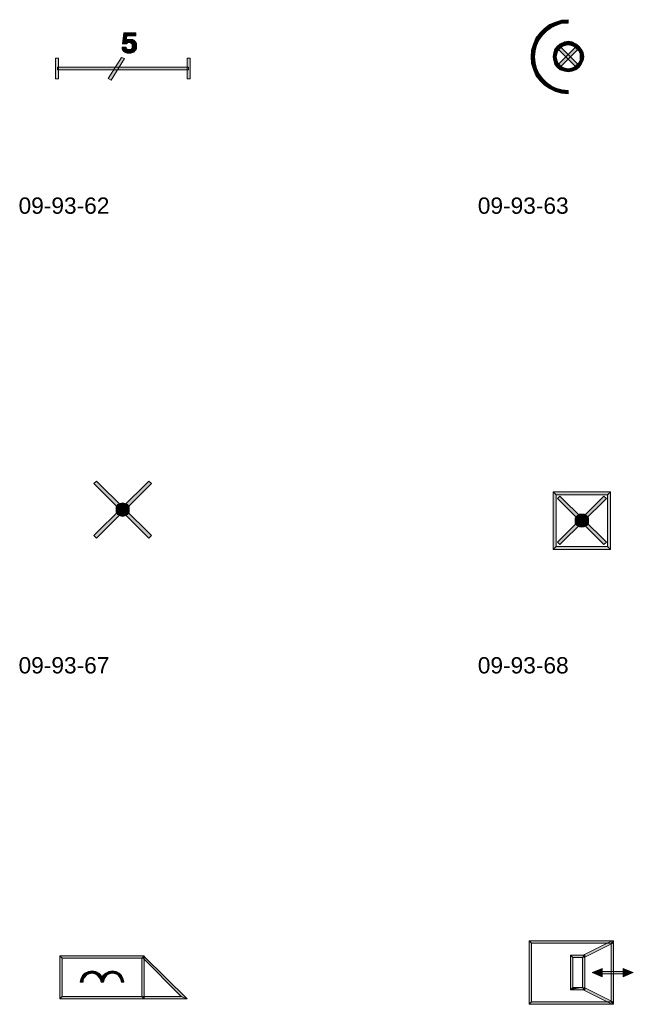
# Model space of a CAD drawing. Header units: millimetres. Extents: x 11 to 308, y -2333 to 36.
# Tile 29 of 85: x 210 to 297, y -1600 to -1461. Entities that reach past the tile are written whole.
import ezdxf

# ---------------------------------------------------------------- set-up
doc = ezdxf.new("R2010")
doc.units = ezdxf.units.MM
doc.layers.add('DGE_DATOS', color=7, linetype='Continuous', lineweight=0)
doc.layers.add('DGE_SIMBOLOS', color=7, linetype='Continuous', lineweight=0)
doc.styles.add('DGE_ARIAL', font='arial.ttf')

# ---------------------------------------------------------------- blocks, each defined once
blk = doc.blocks.new('DGE_09_93_62')
at = {"layer": 'DGE_SIMBOLOS', "true_color": 0x000000}
for points in [[(-0.1, 2.58), (-0.27, 1.05), (0.32, 2.15), (-0.1, 2.58)], [(0.32, 2.15), (-0.27, 1.05), (0.24, 1.56), (0.32, 2.15)], [(1.34, 1.56), (-0.27, 1.05), (1.34, 1.48), (1.34, 1.56)], [(0.24, 1.56), (-0.27, 1.05), (1.34, 1.56), (0.24, 1.56)], [(1.43, 1.48), (-0.27, 1.05), (1.43, 1.39), (1.43, 1.48)], [(1.43, 1.48), (-0.27, 1.05), (1.43, 1.48)], [(1.43, 1.48), (-0.27, 1.05), (1.43, 1.48)], [(1.43, 1.48), (-0.27, 1.05), (1.43, 1.48)], [(1.34, 1.48), (-0.27, 1.05), (1.43, 1.48), (1.34, 1.48)], [(1.34, 1.48), (-0.27, 1.05), (1.34, 1.48)], [(1.34, 1.48), (-0.27, 1.05), (1.34, 1.48)], [(1.34, 1.48), (-0.27, 1.05), (1.34, 1.48)], [(1.43, 1.39), (-0.27, 1.05), (0.58, 1.22), (1.43, 1.39)], [(1.43, 1.39), (-0.27, 1.05), (1.43, 1.39)], [(-0.1, 2.58), (0.32, 2.15), (1.59, 2.58), (-0.1, 2.58)], [(1.59, 2.58), (0.32, 2.15), (1.59, 2.15), (1.59, 2.58)], [(0.41, 1.65), (0.32, 1.56), (1.17, 1.56), (0.41, 1.65)], [(1.17, 1.65), (0.41, 1.65), (1.17, 1.56), (1.17, 1.65)], [(1.51, 1.39), (0.58, 1.22), (1.51, 1.31), (1.51, 1.39)], [(1.51, 1.39), (0.58, 1.22), (1.51, 1.39)], [(1.51, 1.39), (0.58, 1.22), (1.51, 1.39)], [(1.51, 1.39), (0.58, 1.22), (1.51, 1.39)], [(1.51, 1.39), (0.58, 1.22), (1.51, 1.39)], [(1.43, 1.39), (0.58, 1.22), (1.51, 1.39), (1.43, 1.39)], [(0.24, 0.55), (-0.35, 0.46), (0.24, 0.46), (0.24, 0.55)], [(-0.35, 0.55), (-0.35, 0.46), (0.24, 0.55), (-0.35, 0.55)], [(0.24, 0.46), (-0.35, 0.38), (0.24, 0.38), (0.24, 0.46)], [(-0.35, 0.46), (-0.35, 0.38), (0.24, 0.46), (-0.35, 0.46)], [(-0.35, 0.38), (-0.35, 0.29), (0.32, 0.29), (-0.35, 0.38)], [(-0.35, 0.38), (0.32, 0.29), (-0.35, 0.38)], [(0.24, 0.38), (-0.35, 0.38), (0.32, 0.29), (0.24, 0.38)], [(0.41, 1.22), (-0.27, 1.05), (0.41, 1.14), (0.41, 1.22)], [(0.49, 1.22), (-0.27, 1.05), (0.41, 1.22), (0.49, 1.22)], [(0.49, 1.22), (-0.27, 1.05), (0.49, 1.22)], [(0.49, 1.22), (-0.27, 1.05), (0.49, 1.22)], [(0.49, 1.22), (-0.27, 1.05), (0.49, 1.22)], [(0.58, 1.22), (-0.27, 1.05), (0.49, 1.22), (0.58, 1.22)], [(0.32, 1.14), (-0.27, 1.05), (0.32, 1.05), (0.32, 1.14)], [(0.32, 1.14), (-0.27, 1.05), (0.32, 1.14)], [(0.32, 1.14), (-0.27, 1.05), (0.32, 1.14)], [(0.41, 1.14), (-0.27, 1.05), (0.32, 1.14), (0.41, 1.14)], [(0.41, 1.14), (-0.27, 1.05), (0.41, 1.14)], [(0.41, 1.14), (-0.27, 1.05), (0.41, 1.14)], [(0.32, 0.29), (-0.27, 0.21), (0.41, 0.21), (0.32, 0.29)], [(-0.27, 0.29), (-0.27, 0.21), (0.32, 0.29), (-0.27, 0.29)], [(1.59, 0.21), (-0.27, 0.12), (1.59, 0.12), (1.59, 0.21)], [(-0.27, 0.21), (-0.27, 0.12), (1.59, 0.21), (-0.27, 0.21)], [(1.51, 0.12), (-0.18, 0.04), (1.51, 0.04), (1.51, 0.12)], [(-0.18, 0.12), (-0.18, 0.04), (1.51, 0.12), (-0.18, 0.12)], [(-0.18, 0.04), (-0.1, -0.05), (1.43, 0.04), (-0.18, 0.04)], [(1.43, 0.04), (-0.1, -0.05), (1.43, -0.05), (1.43, 0.04)], [(1.59, 1.31), (0.58, 1.22), (1.59, 1.22), (1.59, 1.31)], [(1.59, 1.31), (0.58, 1.22), (1.59, 1.31)], [(1.51, 1.31), (0.58, 1.22), (1.59, 1.31), (1.51, 1.31)], [(1.51, 1.31), (0.58, 1.22), (1.51, 1.31)], [(1.51, 1.31), (0.58, 1.22), (1.51, 1.31)], [(1.51, 1.31), (0.58, 1.22), (1.51, 1.31)], [(1.51, 1.31), (0.58, 1.22), (1.51, 1.31)], [(0.83, 1.22), (0.83, 1.14), (1.59, 1.14), (0.83, 1.22)], [(1.59, 1.22), (0.83, 1.22), (1.59, 1.14), (1.59, 1.22)], [(0.92, 0.29), (0.92, 0.21), (1.59, 0.21), (0.92, 0.29)], [(1.59, 0.29), (0.92, 0.29), (1.59, 0.21), (1.59, 0.29)], [(1.68, 1.14), (1, 1.05), (1.68, 1.05), (1.68, 1.14)], [(1, 1.14), (1, 1.05), (1.68, 1.14), (1, 1.14)], [(1, 1.05), (1.09, 0.97), (1.68, 0.97), (1, 1.05)], [(1.68, 1.05), (1, 1.05), (1.68, 0.97), (1.68, 1.05)], [(1.68, 0.38), (1, 0.29), (1.68, 0.29), (1.68, 0.38)], [(1, 0.38), (1, 0.29), (1.68, 0.38), (1, 0.38)], [(1.68, 0.97), (1.09, 0.88), (1.68, 0.88), (1.68, 0.97)], [(1.09, 0.97), (1.09, 0.88), (1.68, 0.97), (1.09, 0.97)], [(1.68, 0.88), (1.09, 0.8), (1.68, 0.8), (1.68, 0.88)], [(1.09, 0.88), (1.09, 0.8), (1.68, 0.88), (1.09, 0.88)], [(1.68, 0.8), (1.09, 0.72), (1.68, 0.72), (1.68, 0.8)], [(1.68, 0.8), (1.09, 0.72), (1.68, 0.8)], [(1.09, 0.8), (1.09, 0.72), (1.68, 0.8), (1.09, 0.8)], [(1.09, 0.72), (1.09, 0.63), (1.68, 0.63), (1.09, 0.72)], [(1.68, 0.72), (1.09, 0.72), (1.68, 0.63), (1.68, 0.72)], [(1.68, 0.63), (1.09, 0.55), (1.68, 0.55), (1.68, 0.63)], [(1.09, 0.63), (1.09, 0.55), (1.68, 0.63), (1.09, 0.63)], [(1.68, 0.55), (1.09, 0.46), (1.68, 0.46), (1.68, 0.55)], [(1.09, 0.55), (1.09, 0.46), (1.68, 0.55), (1.09, 0.55)], [(1.09, 0.46), (1.09, 0.38), (1.68, 0.38), (1.09, 0.46)], [(1.68, 0.46), (1.09, 0.46), (1.68, 0.38), (1.68, 0.46)], [(-9.33, -0.98), (-9.75, -0.98), (-9.33, -3.94), (-9.33, -0.98)], [(-9.75, -0.98), (-9.33, -3.94), (-9.75, -3.94), (-9.75, -0.98)], [(-0.44, -0.89), (-1.88, -4.11), (-2.3, -3.86), (-0.44, -0.89)], [(-0.01, -1.06), (-0.44, -0.89), (-1.88, -4.11), (-0.01, -1.06)], [(-0.01, -0.05), (-0.01, -0.13), (1.34, -0.13), (-0.01, -0.05)], [(1.34, -0.05), (-0.01, -0.05), (1.34, -0.13), (1.34, -0.05)], [(0.07, -0.13), (0.07, -0.22), (1.17, -0.22), (0.07, -0.13)], [(1.17, -0.13), (0.07, -0.13), (1.17, -0.22), (1.17, -0.13)], [(0.32, -0.22), (0.32, -0.3), (0.92, -0.3), (0.32, -0.22)], [(0.92, -0.22), (0.32, -0.22), (0.92, -0.3), (0.92, -0.22)], [(9.3, -0.98), (8.88, -0.98), (9.3, -3.94), (9.3, -0.98)], [(8.88, -0.98), (9.3, -3.94), (8.88, -3.94), (8.88, -0.98)], [(-9.5, -2.25), (-9.5, -2.67), (9.05, -2.25), (-9.5, -2.25)], [(-9.5, -2.67), (9.05, -2.25), (9.05, -2.67), (-9.5, -2.67)]]:
    blk.add_hatch(color=18, dxfattribs=at).paths.add_polyline_path(points, flags=0)
at = {"layer": 'DGE_SIMBOLOS', "color": 18, "lineweight": 9, "true_color": 0x000000}
for points in [[(-0.1, 2.58), (-0.27, 1.05), (0.32, 2.15), (-0.1, 2.58)], [(0.32, 2.15), (-0.27, 1.05), (0.24, 1.56), (0.32, 2.15)], [(1.34, 1.56), (-0.27, 1.05), (1.34, 1.48), (1.34, 1.56)], [(1.34, 1.56), (-0.27, 1.05), (1.34, 1.56)], [(0.24, 1.56), (-0.27, 1.05), (1.34, 1.56), (0.24, 1.56)], [(1.43, 1.48), (-0.27, 1.05), (1.43, 1.39), (1.43, 1.48)], [(1.43, 1.48), (-0.27, 1.05), (1.43, 1.48)], [(1.43, 1.48), (-0.27, 1.05), (1.43, 1.48)], [(1.43, 1.48), (-0.27, 1.05), (1.43, 1.48)], [(1.34, 1.48), (-0.27, 1.05), (1.43, 1.48), (1.34, 1.48)], [(1.34, 1.48), (-0.27, 1.05), (1.34, 1.48)], [(1.34, 1.48), (-0.27, 1.05), (1.34, 1.48)], [(1.43, 1.39), (-0.27, 1.05), (0.58, 1.22), (1.43, 1.39)], [(1.43, 1.39), (-0.27, 1.05), (1.43, 1.39)], [(-0.1, 2.58), (0.32, 2.15), (1.59, 2.58), (-0.1, 2.58)], [(1.59, 2.58), (0.32, 2.15), (1.59, 2.15), (1.59, 2.58)], [(0.41, 1.65), (0.32, 1.56), (1.17, 1.56), (0.41, 1.65)], [(1.17, 1.65), (0.41, 1.65), (1.17, 1.56), (1.17, 1.65)], [(1.51, 1.39), (0.58, 1.22), (1.51, 1.31), (1.51, 1.39)], [(1.51, 1.39), (0.58, 1.22), (1.51, 1.39)], [(1.51, 1.39), (0.58, 1.22), (1.51, 1.39)], [(1.51, 1.39), (0.58, 1.22), (1.51, 1.39)], [(1.43, 1.39), (0.58, 1.22), (1.51, 1.39), (1.43, 1.39)], [(1.43, 1.39), (0.58, 1.22), (1.43, 1.39)], [(0.24, 0.55), (-0.35, 0.46), (0.24, 0.46), (0.24, 0.55)], [(0.24, 0.55), (-0.35, 0.46), (0.24, 0.55)], [(-0.35, 0.55), (-0.35, 0.46), (0.24, 0.55), (-0.35, 0.55)], [(-0.35, 0.46), (-0.35, 0.38), (0.24, 0.38), (-0.35, 0.46)], [(0.24, 0.46), (-0.35, 0.46), (0.24, 0.38), (0.24, 0.46)], [(-0.35, 0.46), (-0.35, 0.38), (0.24, 0.46), (-0.35, 0.46)], [(0.24, 0.38), (-0.35, 0.29), (0.32, 0.29), (0.24, 0.38)], [(-0.35, 0.38), (-0.35, 0.29), (0.24, 0.38), (-0.35, 0.38)], [(-0.35, 0.38), (0.32, 0.29), (-0.35, 0.38)], [(0.24, 0.38), (-0.35, 0.38), (0.32, 0.29), (0.24, 0.38)], [(0.41, 1.22), (-0.27, 1.05), (0.41, 1.14), (0.41, 1.22)], [(0.41, 1.22), (-0.27, 1.05), (0.41, 1.22)], [(0.49, 1.22), (-0.27, 1.05), (0.41, 1.22), (0.49, 1.22)], [(0.49, 1.22), (-0.27, 1.05), (0.49, 1.22)], [(0.49, 1.22), (-0.27, 1.05), (0.49, 1.22)], [(0.58, 1.22), (-0.27, 1.05), (0.49, 1.22), (0.58, 1.22)], [(0.32, 1.14), (-0.27, 1.05), (0.32, 1.05), (0.32, 1.14)], [(0.32, 1.14), (-0.27, 1.05), (0.32, 1.14)], [(0.32, 1.14), (-0.27, 1.05), (0.32, 1.14)], [(0.32, 1.14), (-0.27, 1.05), (0.32, 1.14)], [(0.41, 1.14), (-0.27, 1.05), (0.32, 1.14), (0.41, 1.14)], [(0.41, 1.14), (-0.27, 1.05), (0.41, 1.14)], [(0.41, 1.14), (-0.27, 1.05), (0.41, 1.14)], [(0.32, 0.29), (-0.27, 0.21), (0.41, 0.21), (0.32, 0.29)], [(-0.27, 0.29), (-0.27, 0.21), (0.32, 0.29), (-0.27, 0.29)], [(-0.27, 0.21), (-0.27, 0.12), (1.59, 0.12), (-0.27, 0.21)], [(1.59, 0.21), (-0.27, 0.21), (1.59, 0.12), (1.59, 0.21)], [(-0.27, 0.21), (-0.27, 0.12), (1.59, 0.21), (-0.27, 0.21)], [(1.51, 0.12), (-0.18, 0.04), (1.51, 0.04), (1.51, 0.12)], [(-0.18, 0.12), (-0.18, 0.04), (1.51, 0.12), (-0.18, 0.12)], [(-0.18, 0.04), (-0.1, -0.05), (1.43, 0.04), (-0.18, 0.04)], [(-0.1, 0.04), (-0.1, -0.05), (1.43, -0.05), (-0.1, 0.04)], [(1.43, 0.04), (-0.1, 0.04), (1.43, -0.05), (1.43, 0.04)], [(1.59, 1.31), (0.58, 1.22), (1.59, 1.22), (1.59, 1.31)], [(1.59, 1.31), (0.58, 1.22), (1.59, 1.31)], [(1.51, 1.31), (0.58, 1.22), (1.59, 1.31), (1.51, 1.31)], [(1.51, 1.31), (0.58, 1.22), (1.51, 1.31)], [(1.51, 1.31), (0.58, 1.22), (1.51, 1.31)], [(1.51, 1.31), (0.58, 1.22), (1.51, 1.31)], [(1.51, 1.31), (0.58, 1.22), (1.51, 1.31)], [(0.83, 1.22), (0.92, 1.14), (1.59, 1.14), (0.83, 1.22)], [(0.83, 1.22), (1.59, 1.14), (0.83, 1.22)], [(1.59, 1.22), (0.83, 1.22), (1.59, 1.14), (1.59, 1.22)], [(0.92, 0.29), (0.92, 0.21), (1.59, 0.21), (0.92, 0.29)], [(1.59, 0.29), (0.92, 0.29), (1.59, 0.21), (1.59, 0.29)], [(1.68, 1.14), (1, 1.05), (1.68, 1.05), (1.68, 1.14)], [(1, 1.14), (1, 1.05), (1.68, 1.14), (1, 1.14)], [(1, 1.05), (1.09, 0.97), (1.68, 0.97), (1, 1.05)], [(1.68, 1.05), (1, 1.05), (1.68, 0.97), (1.68, 1.05)], [(1, 0.38), (1, 0.29), (1.68, 0.29), (1, 0.38)], [(1.68, 0.38), (1, 0.38), (1.68, 0.29), (1.68, 0.38)], [(1.68, 0.38), (1, 0.29), (1.68, 0.29), (1.68, 0.38)], [(1, 0.38), (1, 0.29), (1.68, 0.38), (1, 0.38)], [(1.68, 0.97), (1.09, 0.88), (1.68, 0.88), (1.68, 0.97)], [(1.09, 0.97), (1.09, 0.88), (1.68, 0.97), (1.09, 0.97)], [(1.68, 0.88), (1.09, 0.8), (1.68, 0.8), (1.68, 0.88)], [(1.68, 0.88), (1.09, 0.8), (1.68, 0.88)], [(1.09, 0.88), (1.09, 0.8), (1.68, 0.88), (1.09, 0.88)], [(1.09, 0.8), (1.09, 0.72), (1.68, 0.72), (1.09, 0.8)], [(1.68, 0.8), (1.09, 0.8), (1.68, 0.72), (1.68, 0.8)], [(1.68, 0.8), (1.09, 0.72), (1.68, 0.8)], [(1.09, 0.8), (1.09, 0.72), (1.68, 0.8), (1.09, 0.8)], [(1.09, 0.72), (1.09, 0.63), (1.68, 0.63), (1.09, 0.72)], [(1.68, 0.72), (1.09, 0.72), (1.68, 0.63), (1.68, 0.72)], [(1.68, 0.63), (1.09, 0.55), (1.68, 0.55), (1.68, 0.63)], [(1.09, 0.63), (1.09, 0.55), (1.68, 0.63), (1.09, 0.63)], [(1.68, 0.55), (1.09, 0.46), (1.68, 0.46), (1.68, 0.55)], [(1.68, 0.55), (1.09, 0.46), (1.68, 0.55)], [(1.09, 0.55), (1.09, 0.46), (1.68, 0.55), (1.09, 0.55)], [(1.09, 0.46), (1.09, 0.38), (1.68, 0.38), (1.09, 0.46)], [(1.68, 0.46), (1.09, 0.46), (1.68, 0.38), (1.68, 0.46)], [(-9.33, -0.98), (-9.33, -3.94), (-9.75, -3.94), (-9.75, -0.98), (-9.33, -0.98)], [(-0.01, -1.06), (-1.88, -4.11), (-2.3, -3.86), (-0.44, -0.89), (-0.01, -1.06)], [(1.34, -0.05), (-0.01, -0.13), (1.34, -0.13), (1.34, -0.05)], [(-0.01, -0.05), (-0.01, -0.13), (1.34, -0.05), (-0.01, -0.05)], [(1.34, -0.05), (-0.01, -0.05), (1.34, -0.13), (1.34, -0.05)], [(1.17, -0.13), (0.07, -0.22), (1.17, -0.22), (1.17, -0.13)], [(0.07, -0.13), (0.07, -0.22), (1.17, -0.13), (0.07, -0.13)], [(1.17, -0.13), (0.07, -0.13), (1.17, -0.22), (1.17, -0.13)], [(0.32, -0.22), (0.41, -0.3), (0.92, -0.3), (0.32, -0.22)], [(0.92, -0.22), (0.32, -0.22), (0.92, -0.3), (0.92, -0.22)], [(0.32, -0.22), (0.32, -0.3), (0.92, -0.3), (0.32, -0.22)], [(0.92, -0.22), (0.32, -0.22), (0.92, -0.3), (0.92, -0.22)], [(9.3, -0.98), (9.3, -3.94), (8.88, -3.94), (8.88, -0.98), (9.3, -0.98)], [(-9.5, -2.25), (9.05, -2.25), (9.05, -2.67), (-9.5, -2.67), (-9.5, -2.25)]]:
    blk.add_lwpolyline(points, close=True, dxfattribs=at)
for points in [[(0.24, 1.56), (0.32, 2.15), (1.59, 2.15), (1.59, 2.58), (-0.1, 2.58), (-0.27, 1.05), (0.24, 1.05)], [(0.24, 1.56), (0.32, 1.56), (0.41, 1.65), (1.17, 1.65), (1.17, 1.56), (1.34, 1.56), (1.34, 1.48), (1.43, 1.48), (1.43, 1.39), (1.51, 1.39), (1.51, 1.31), (1.59, 1.31), (1.59, 1.14), (1.68, 1.14)], [(1, -0.22), (0.92, -0.22), (0.92, -0.3), (0.41, -0.3), (0.32, -0.22), (0.07, -0.22), (0.07, -0.13), (-0.01, -0.13), (-0.01, -0.05), (-0.1, -0.05), (-0.1, 0.04), (-0.18, 0.04), (-0.18, 0.12), (-0.27, 0.12), (-0.27, 0.29), (-0.35, 0.29), (-0.35, 0.38)], [(0.24, 1.05), (0.32, 1.05), (0.32, 1.14), (0.41, 1.14), (0.41, 1.22), (0.83, 1.22), (0.83, 1.14), (0.92, 1.14)], [(0.75, 0.21), (0.41, 0.21), (0.41, 0.29), (0.32, 0.29), (0.24, 0.38), (0.24, 0.55)], [(0.92, 1.14), (1, 1.14), (1, 1.05), (1.09, 0.97), (1.09, 0.38), (1, 0.38), (1, 0.29), (0.92, 0.29), (0.92, 0.21), (0.75, 0.21)], [(1.68, 1.14), (1.68, 0.29), (1.59, 0.29), (1.59, 0.12), (1.51, 0.12), (1.51, 0.04), (1.43, 0.04), (1.43, -0.05), (1.34, -0.05), (1.34, -0.13), (1.17, -0.13), (1.17, -0.22), (1, -0.22)]]:
    blk.add_lwpolyline(points, dxfattribs=at)
blk = doc.blocks.new('DGE_09_93_63')
at = {"layer": 'DGE_SIMBOLOS', "true_color": 0x000000}
for points in [[(-3.15, 4.36), (-3.06, 3.93), (-3.99, 4.1), (-3.15, 4.36)], [(-2.22, 4.44), (-2.22, 3.93), (-3.15, 4.36), (-2.22, 4.44)], [(-2.22, 3.93), (-3.15, 4.36), (-3.06, 3.93), (-2.22, 3.93)], [(-5.6, 3.17), (-5.26, 2.83), (-6.19, 2.58), (-5.6, 3.17)], [(-5.26, 2.83), (-6.19, 2.58), (-5.86, 2.24), (-5.26, 2.83)], [(-4.84, 3.76), (-4.59, 3.34), (-5.6, 3.17), (-4.84, 3.76)], [(-4.59, 3.34), (-5.6, 3.17), (-5.26, 2.83), (-4.59, 3.34)], [(-3.99, 4.1), (-3.82, 3.68), (-4.84, 3.76), (-3.99, 4.1)], [(-3.82, 3.68), (-4.84, 3.76), (-4.59, 3.34), (-3.82, 3.68)], [(-3.06, 3.93), (-3.99, 4.1), (-3.82, 3.68), (-3.06, 3.93)], [(-6.7, 1.82), (-6.36, 1.56), (-7.13, 0.97), (-6.7, 1.82)], [(-6.36, 1.56), (-7.13, 0.97), (-6.7, 0.8), (-6.36, 1.56)], [(-6.19, 2.58), (-5.86, 2.24), (-6.7, 1.82), (-6.19, 2.58)], [(-5.86, 2.24), (-6.7, 1.82), (-6.36, 1.56), (-5.86, 2.24)], [(-2.22, 1.39), (-2.22, 0.88), (-2.72, 1.31), (-2.22, 1.39)], [(-1.62, 1.31), (-1.79, 0.8), (-2.22, 1.39), (-1.62, 1.31)], [(-1.79, 0.8), (-2.22, 1.39), (-2.22, 0.88), (-1.79, 0.8)], [(-7.38, 0.12), (-6.87, 0.04), (-7.46, -0.81), (-7.38, 0.12)], [(-6.87, 0.04), (-7.46, -0.81), (-6.96, -0.81), (-6.87, 0.04)], [(-7.13, 0.97), (-6.7, 0.8), (-7.38, 0.12), (-7.13, 0.97)], [(-6.7, 0.8), (-7.38, 0.12), (-6.87, 0.04), (-6.7, 0.8)], [(-4.08, 0.29), (-3.65, 0.04), (-4.25, -0.22), (-4.08, 0.29)], [(-3.65, 0.04), (-4.25, -0.22), (-3.82, -0.39), (-3.65, 0.04)], [(-3.74, 0.72), (-3.4, 0.38), (-4.08, 0.29), (-3.74, 0.72)], [(-3.4, 0.38), (-4.08, 0.29), (-3.65, 0.04), (-3.4, 0.38)], [(-3.32, 1.05), (-3.06, 0.63), (-3.74, 0.72), (-3.32, 1.05)], [(-3.4, 0.72), (-3.74, 0.38), (-0.69, -1.99), (-3.4, 0.72)], [(-1.03, 0.72), (-3.4, -2.33), (-3.74, -1.99), (-1.03, 0.72)], [(-3.06, 0.63), (-3.74, 0.72), (-3.4, 0.38), (-3.06, 0.63)], [(-3.74, 0.38), (-0.69, -1.99), (-1.03, -2.33), (-3.74, 0.38)], [(-0.69, 0.38), (-1.03, 0.72), (-3.4, -2.33), (-0.69, 0.38)], [(-2.72, 1.31), (-2.64, 0.8), (-3.32, 1.05), (-2.72, 1.31)], [(-2.64, 0.8), (-3.32, 1.05), (-3.06, 0.63), (-2.64, 0.8)], [(-2.22, 0.88), (-2.72, 1.31), (-2.64, 0.8), (-2.22, 0.88)], [(-1.37, 0.63), (-1.62, 1.31), (-1.79, 0.8), (-1.37, 0.63)], [(-1.11, 1.05), (-1.37, 0.63), (-1.62, 1.31), (-1.11, 1.05)], [(-1.03, 0.38), (-1.11, 1.05), (-1.37, 0.63), (-1.03, 0.38)], [(-0.69, 0.72), (-1.03, 0.38), (-1.11, 1.05), (-0.69, 0.72)], [(-0.69, 0.04), (-0.69, 0.72), (-1.03, 0.38), (-0.69, 0.04)], [(-0.35, 0.29), (-0.69, 0.04), (-0.69, 0.72), (-0.35, 0.29)], [(-0.52, -0.39), (-0.35, 0.29), (-0.69, 0.04), (-0.52, -0.39)], [(-0.1, -0.22), (-0.52, -0.39), (-0.35, 0.29), (-0.1, -0.22)], [(-7.46, -0.81), (-6.96, -0.81), (-7.38, -1.74), (-7.46, -0.81)], [(-6.96, -0.81), (-7.38, -1.74), (-6.87, -1.66), (-6.96, -0.81)], [(-4.25, -0.22), (-3.82, -0.39), (-4.33, -0.81), (-4.25, -0.22)], [(-3.82, -0.39), (-4.33, -0.81), (-3.91, -0.81), (-3.82, -0.39)], [(-4.33, -0.81), (-3.91, -0.81), (-4.25, -1.32), (-4.33, -0.81)], [(-3.91, -0.81), (-4.25, -1.32), (-3.82, -1.23), (-3.91, -0.81)], [(-4.25, -1.32), (-3.82, -1.23), (-4.08, -1.91), (-4.25, -1.32)], [(-3.82, -1.23), (-4.08, -1.91), (-3.65, -1.66), (-3.82, -1.23)], [(-0.69, -1.66), (-0.1, -1.32), (-0.52, -1.23), (-0.69, -1.66)], [(-0.35, -1.91), (-0.69, -1.66), (-0.1, -1.32), (-0.35, -1.91)], [(-0.01, -0.81), (-0.52, -0.81), (-0.1, -0.22), (-0.01, -0.81)], [(-0.52, -0.81), (-0.1, -0.22), (-0.52, -0.39), (-0.52, -0.81)], [(-0.1, -1.32), (-0.52, -1.23), (-0.01, -0.81), (-0.1, -1.32)], [(-0.52, -1.23), (-0.01, -0.81), (-0.52, -0.81), (-0.52, -1.23)], [(-7.38, -1.74), (-6.87, -1.66), (-7.13, -2.59), (-7.38, -1.74)], [(-6.87, -1.66), (-7.13, -2.59), (-6.7, -2.42), (-6.87, -1.66)], [(-7.13, -2.59), (-6.7, -2.42), (-6.7, -3.43), (-7.13, -2.59)], [(-6.7, -2.42), (-6.7, -3.43), (-6.36, -3.18), (-6.7, -2.42)], [(-4.08, -1.91), (-3.65, -1.66), (-3.74, -2.33), (-4.08, -1.91)], [(-3.65, -1.66), (-3.74, -2.33), (-3.4, -1.99), (-3.65, -1.66)], [(-3.74, -2.33), (-3.4, -1.99), (-3.32, -2.67), (-3.74, -2.33)], [(-3.4, -1.99), (-3.32, -2.67), (-3.06, -2.25), (-3.4, -1.99)], [(-3.32, -2.67), (-3.06, -2.25), (-2.72, -2.84), (-3.32, -2.67)], [(-3.06, -2.25), (-2.72, -2.84), (-2.64, -2.42), (-3.06, -2.25)], [(-2.72, -2.84), (-2.64, -2.42), (-2.22, -2.93), (-2.72, -2.84)], [(-2.64, -2.42), (-2.22, -2.93), (-2.22, -2.5), (-2.64, -2.42)], [(-2.22, -2.5), (-1.62, -2.84), (-1.79, -2.42), (-2.22, -2.5)], [(-2.22, -2.93), (-2.22, -2.5), (-1.62, -2.84), (-2.22, -2.93)], [(-1.79, -2.42), (-1.11, -2.67), (-1.37, -2.25), (-1.79, -2.42)], [(-1.62, -2.84), (-1.79, -2.42), (-1.11, -2.67), (-1.62, -2.84)], [(-1.37, -2.25), (-0.69, -2.33), (-1.03, -1.99), (-1.37, -2.25)], [(-1.11, -2.67), (-1.37, -2.25), (-0.69, -2.33), (-1.11, -2.67)], [(-1.03, -1.99), (-0.35, -1.91), (-0.69, -1.66), (-1.03, -1.99)], [(-0.69, -2.33), (-1.03, -1.99), (-0.35, -1.91), (-0.69, -2.33)], [(-6.7, -3.43), (-6.36, -3.18), (-6.19, -4.2), (-6.7, -3.43)], [(-6.36, -3.18), (-6.19, -4.2), (-5.86, -3.86), (-6.36, -3.18)], [(-6.19, -4.2), (-5.86, -3.86), (-5.6, -4.79), (-6.19, -4.2)], [(-5.86, -3.86), (-5.6, -4.79), (-5.26, -4.45), (-5.86, -3.86)], [(-5.6, -4.79), (-5.26, -4.45), (-4.84, -5.3), (-5.6, -4.79)], [(-5.26, -4.45), (-4.84, -5.3), (-4.59, -4.96), (-5.26, -4.45)], [(-4.84, -5.3), (-4.59, -4.96), (-3.99, -5.72), (-4.84, -5.3)], [(-4.59, -4.96), (-3.99, -5.72), (-3.82, -5.3), (-4.59, -4.96)], [(-3.99, -5.72), (-3.82, -5.3), (-3.15, -5.97), (-3.99, -5.72)], [(-3.82, -5.3), (-3.15, -5.97), (-3.06, -5.47), (-3.82, -5.3)], [(-3.15, -5.97), (-3.06, -5.47), (-2.22, -6.06), (-3.15, -5.97)], [(-3.06, -5.47), (-2.22, -6.06), (-2.22, -5.55), (-3.06, -5.47)]]:
    blk.add_hatch(color=18, dxfattribs=at).paths.add_polyline_path(points, flags=0)
at = {"layer": 'DGE_SIMBOLOS', "color": 18, "lineweight": 9, "true_color": 0x000000}
for points in [[(-3.15, 4.36), (-3.99, 4.1), (-3.82, 3.68), (-3.06, 3.93), (-3.15, 4.36)], [(-2.22, 4.44), (-3.15, 4.36), (-3.06, 3.93), (-2.22, 3.93), (-2.22, 4.44)], [(-5.6, 3.17), (-6.19, 2.58), (-5.86, 2.24), (-5.26, 2.83), (-5.6, 3.17)], [(-4.84, 3.76), (-5.6, 3.17), (-5.26, 2.83), (-4.59, 3.34), (-4.84, 3.76)], [(-3.99, 4.1), (-4.84, 3.76), (-4.59, 3.34), (-3.82, 3.68), (-3.99, 4.1)], [(-6.79, 1.82), (-7.13, 0.97), (-6.7, 0.8), (-6.36, 1.56), (-6.79, 1.82)], [(-6.19, 2.58), (-6.79, 1.82), (-6.36, 1.56), (-5.86, 2.24), (-6.19, 2.58)], [(-2.22, 1.39), (-2.72, 1.31), (-2.64, 0.8), (-2.22, 0.88), (-2.22, 1.39)], [(-1.62, 1.31), (-2.22, 1.39), (-2.22, 0.88), (-1.79, 0.8), (-1.62, 1.31)], [(-7.38, 0.12), (-7.46, -0.81), (-6.96, -0.81), (-6.87, 0.04), (-7.38, 0.12)], [(-7.13, 0.97), (-7.38, 0.12), (-6.87, 0.04), (-6.7, 0.8), (-7.13, 0.97)], [(-4.08, 0.29), (-4.25, -0.22), (-3.82, -0.39), (-3.65, 0.04), (-4.08, 0.29)], [(-3.74, 0.72), (-4.08, 0.29), (-3.65, 0.04), (-3.4, 0.38), (-3.74, 0.72)], [(-3.32, 1.05), (-3.74, 0.72), (-3.4, 0.38), (-3.06, 0.63), (-3.32, 1.05)], [(-3.4, 0.72), (-0.69, -1.99), (-1.03, -2.33), (-3.74, 0.38), (-3.4, 0.72)], [(-0.69, 0.38), (-3.4, -2.33), (-3.74, -1.99), (-1.03, 0.72), (-0.69, 0.38)], [(-2.72, 1.31), (-3.32, 1.05), (-3.06, 0.63), (-2.64, 0.8), (-2.72, 1.31)], [(-1.11, 1.05), (-1.62, 1.31), (-1.79, 0.8), (-1.37, 0.63), (-1.11, 1.05)], [(-0.69, 0.72), (-1.11, 1.05), (-1.37, 0.63), (-1.03, 0.38), (-0.69, 0.72)], [(-0.35, 0.29), (-0.69, 0.72), (-1.03, 0.38), (-0.69, 0.04), (-0.35, 0.29)], [(-0.1, -0.22), (-0.35, 0.29), (-0.69, 0.04), (-0.52, -0.39), (-0.1, -0.22)], [(-7.46, -0.81), (-7.38, -1.74), (-6.87, -1.66), (-6.96, -0.81), (-7.46, -0.81)], [(-4.25, -0.22), (-4.33, -0.81), (-3.91, -0.81), (-3.82, -0.39), (-4.25, -0.22)], [(-4.33, -0.81), (-4.25, -1.32), (-3.82, -1.23), (-3.91, -0.81), (-4.33, -0.81)], [(-4.25, -1.32), (-4.08, -1.91), (-3.65, -1.66), (-3.82, -1.23), (-4.25, -1.32)], [(-0.35, -1.91), (-0.1, -1.32), (-0.52, -1.23), (-0.69, -1.66), (-0.35, -1.91)], [(-0.01, -0.81), (-0.1, -0.22), (-0.52, -0.39), (-0.52, -0.81), (-0.01, -0.81)], [(-0.1, -1.32), (-0.01, -0.81), (-0.52, -0.81), (-0.52, -1.23), (-0.1, -1.32)], [(-7.38, -1.74), (-7.13, -2.59), (-6.7, -2.42), (-6.87, -1.66), (-7.38, -1.74)], [(-7.13, -2.59), (-6.79, -3.43), (-6.36, -3.18), (-6.7, -2.42), (-7.13, -2.59)], [(-4.08, -1.91), (-3.74, -2.33), (-3.4, -1.99), (-3.65, -1.66), (-4.08, -1.91)], [(-3.74, -2.33), (-3.32, -2.67), (-3.06, -2.25), (-3.4, -1.99), (-3.74, -2.33)], [(-3.32, -2.67), (-2.72, -2.84), (-2.64, -2.42), (-3.06, -2.25), (-3.32, -2.67)], [(-2.72, -2.84), (-2.22, -2.93), (-2.22, -2.5), (-2.64, -2.42), (-2.72, -2.84)], [(-2.22, -2.93), (-1.62, -2.84), (-1.79, -2.42), (-2.22, -2.5), (-2.22, -2.93)], [(-1.62, -2.84), (-1.11, -2.67), (-1.37, -2.25), (-1.79, -2.42), (-1.62, -2.84)], [(-1.11, -2.67), (-0.69, -2.33), (-1.03, -1.99), (-1.37, -2.25), (-1.11, -2.67)], [(-0.69, -2.33), (-0.35, -1.91), (-0.69, -1.66), (-1.03, -1.99), (-0.69, -2.33)], [(-6.79, -3.43), (-6.19, -4.2), (-5.86, -3.86), (-6.36, -3.18), (-6.79, -3.43)], [(-6.19, -4.2), (-5.6, -4.79), (-5.26, -4.45), (-5.86, -3.86), (-6.19, -4.2)], [(-5.6, -4.79), (-4.84, -5.3), (-4.59, -4.96), (-5.26, -4.45), (-5.6, -4.79)], [(-4.84, -5.3), (-3.99, -5.72), (-3.82, -5.3), (-4.59, -4.96), (-4.84, -5.3)], [(-3.99, -5.72), (-3.15, -5.97), (-3.06, -5.47), (-3.82, -5.3), (-3.99, -5.72)], [(-3.15, -5.97), (-2.22, -6.06), (-2.22, -5.55), (-3.06, -5.47), (-3.15, -5.97)]]:
    blk.add_lwpolyline(points, close=True, dxfattribs=at)
blk = doc.blocks.new('DGE_09_93_67')
at = {"layer": 'DGE_SIMBOLOS', "true_color": 0x000000}
for points in [[(-4.33, -3.52), (-3.99, -3.86), (3.46, 4.19), (-4.33, -3.52)], [(-3.99, 4.19), (-4.33, 3.85), (3.8, -3.52), (-3.99, 4.19)], [(-3.99, -3.86), (3.46, 4.19), (3.8, 3.85), (-3.99, -3.86)], [(-4.33, 3.85), (3.8, -3.52), (3.46, -3.86), (-4.33, 3.85)], [(-0.95, 0.8), (-0.27, 0.12), (-1.2, 0.55), (-0.95, 0.8)], [(-0.27, 0.12), (-1.2, 0.55), (-1.2, 0.12), (-0.27, 0.12)], [(-0.27, 0.12), (-0.95, -0.55), (-1.2, 0.12), (-0.27, 0.12)], [(-0.95, -0.55), (-1.2, 0.12), (-1.2, -0.22), (-0.95, -0.55)], [(-0.27, 0.12), (-0.61, 1.05), (-0.95, 0.8), (-0.27, 0.12)], [(-0.27, 0.12), (-0.27, -0.81), (-0.95, -0.55), (-0.27, 0.12)], [(-0.27, 1.14), (-0.27, 0.12), (-0.61, 1.05), (-0.27, 1.14)], [(-0.27, 1.14), (0.07, 1.05), (-0.27, 0.12), (-0.27, 1.14)], [(0.07, 1.05), (-0.27, 0.12), (0.41, 0.8), (0.07, 1.05)], [(0.41, 0.8), (0.66, 0.55), (-0.27, 0.12), (0.41, 0.8)], [(0.66, 0.55), (-0.27, 0.12), (0.66, 0.12), (0.66, 0.55)], [(0.41, -0.55), (0.07, -0.72), (-0.27, 0.12), (0.41, -0.55)], [(0.07, -0.72), (-0.27, 0.12), (-0.27, -0.81), (0.07, -0.72)], [(0.66, 0.12), (0.66, -0.22), (-0.27, 0.12), (0.66, 0.12)], [(0.66, -0.22), (-0.27, 0.12), (0.41, -0.55), (0.66, -0.22)], [(-0.27, -0.81), (-0.95, -0.55), (-0.61, -0.72), (-0.27, -0.81)]]:
    blk.add_hatch(color=18, dxfattribs=at).paths.add_polyline_path(points, flags=0)
at = {"layer": 'DGE_SIMBOLOS', "color": 18, "lineweight": 9, "true_color": 0x000000}
for points in [[(-4.33, -3.52), (3.46, 4.19), (3.8, 3.85), (-3.99, -3.86), (-4.33, -3.52)], [(-3.99, 4.19), (3.8, -3.52), (3.46, -3.86), (-4.33, 3.85), (-3.99, 4.19)], [(0.66, 0.12), (0.66, 0.55), (0.41, 0.88), (0.07, 1.05), (-0.27, 1.14), (-0.61, 1.05), (-0.95, 0.88), (-1.2, 0.55), (-1.2, -0.22), (-0.95, -0.55), (-0.61, -0.72), (-0.27, -0.81), (0.07, -0.72), (0.41, -0.55), (0.66, -0.22), (0.66, 0.12)], [(-0.95, 0.88), (-1.2, 0.55), (-1.2, 0.12), (-0.27, 0.12), (-0.95, 0.88)], [(-0.27, 0.12), (-1.2, 0.12), (-1.2, -0.22), (-0.95, -0.55), (-0.27, 0.12)], [(-0.27, 1.14), (-0.61, 1.05), (-0.95, 0.88), (-0.27, 0.12), (-0.27, 1.14)], [(-0.27, 0.12), (-0.95, -0.55), (-0.61, -0.72), (-0.27, -0.81), (-0.27, 0.12)], [(-0.27, 1.14), (-0.27, 0.12), (0.41, 0.88), (0.07, 1.05), (-0.27, 1.14)], [(0.41, 0.88), (-0.27, 0.12), (0.66, 0.12), (0.66, 0.55), (0.41, 0.88)], [(0.41, -0.55), (-0.27, 0.12), (-0.27, -0.81), (0.07, -0.72), (0.41, -0.55)], [(0.66, 0.12), (-0.27, 0.12), (0.41, -0.55), (0.66, -0.22), (0.66, 0.12)]]:
    blk.add_lwpolyline(points, close=True, dxfattribs=at)
blk = doc.blocks.new('DGE_09_93_68')
at = {"layer": 'DGE_SIMBOLOS', "true_color": 0x000000}
for points in [[(3.8, 2.66), (-3.91, 2.24), (-4.33, 2.66), (3.8, 2.66)], [(-3.91, 2.24), (-4.33, 2.66), (-3.91, -5.04), (-3.91, 2.24)], [(-4.33, 2.66), (-3.91, -5.04), (-4.33, -5.47), (-4.33, 2.66)], [(3.37, 2.24), (3.8, 2.66), (-3.91, 2.24), (3.37, 2.24)], [(-3.74, -4.45), (-3.4, -4.79), (2.86, 2.07), (-3.74, -4.45)], [(-3.4, 2.07), (-3.74, 1.73), (3.2, -4.45), (-3.4, 2.07)], [(-3.74, 1.73), (3.2, -4.45), (2.86, -4.79), (-3.74, 1.73)], [(-3.4, -4.79), (2.86, 2.07), (3.2, 1.73), (-3.4, -4.79)], [(3.8, -5.47), (3.37, 2.24), (3.8, 2.66), (3.8, -5.47)], [(3.37, -5.04), (3.8, -5.47), (3.37, 2.24), (3.37, -5.04)], [(-0.95, -0.72), (-0.27, -1.4), (-1.2, -1.06), (-0.95, -0.72)], [(-0.27, -1.4), (-1.2, -1.06), (-1.2, -1.4), (-0.27, -1.4)], [(-0.27, -1.4), (-0.61, -0.47), (-0.95, -0.72), (-0.27, -1.4)], [(-0.27, -0.47), (-0.27, -1.4), (-0.61, -0.47), (-0.27, -0.47)], [(-0.27, -0.47), (0.07, -0.47), (-0.27, -1.4), (-0.27, -0.47)], [(0.07, -0.47), (-0.27, -1.4), (0.41, -0.72), (0.07, -0.47)], [(0.41, -0.72), (0.66, -1.06), (-0.27, -1.4), (0.41, -0.72)], [(0.66, -1.06), (-0.27, -1.4), (0.66, -1.4), (0.66, -1.06)], [(-0.27, -1.4), (-0.95, -2.08), (-1.2, -1.4), (-0.27, -1.4)], [(-0.95, -2.08), (-1.2, -1.4), (-1.2, -1.74), (-0.95, -2.08)], [(-0.27, -1.4), (-0.27, -2.33), (-0.95, -2.08), (-0.27, -1.4)], [(-0.27, -2.33), (-0.95, -2.08), (-0.61, -2.25), (-0.27, -2.33)], [(0.41, -2.08), (0.07, -2.25), (-0.27, -1.4), (0.41, -2.08)], [(0.07, -2.25), (-0.27, -1.4), (-0.27, -2.33), (0.07, -2.25)], [(0.66, -1.4), (0.66, -1.74), (-0.27, -1.4), (0.66, -1.4)], [(0.66, -1.74), (-0.27, -1.4), (0.41, -2.08), (0.66, -1.74)], [(-3.91, -5.04), (-4.33, -5.47), (3.37, -5.04), (-3.91, -5.04)], [(-4.33, -5.47), (3.37, -5.04), (3.8, -5.47), (-4.33, -5.47)]]:
    blk.add_hatch(color=18, dxfattribs=at).paths.add_polyline_path(points, flags=0)
at = {"layer": 'DGE_SIMBOLOS', "color": 18, "lineweight": 9, "true_color": 0x000000}
for points in [[(3.37, 2.24), (-3.91, 2.24), (-4.33, 2.66), (3.8, 2.66), (3.37, 2.24)], [(-3.91, 2.24), (-3.91, -5.04), (-4.33, -5.47), (-4.33, 2.66), (-3.91, 2.24)], [(-3.74, -4.45), (2.86, 2.07), (3.2, 1.73), (-3.4, -4.79), (-3.74, -4.45)], [(-3.4, 2.07), (3.2, -4.45), (2.86, -4.79), (-3.74, 1.73), (-3.4, 2.07)], [(3.37, -5.04), (3.37, 2.24), (3.8, 2.66), (3.8, -5.47), (3.37, -5.04)], [(0.66, -1.4), (0.66, -1.06), (0.41, -0.72), (0.07, -0.47), (-0.61, -0.47), (-0.95, -0.72), (-1.2, -1.06), (-1.2, -1.74), (-0.95, -2.08), (-0.61, -2.25), (-0.27, -2.33), (0.07, -2.25), (0.41, -2.08), (0.66, -1.74), (0.66, -1.4)], [(-0.95, -0.72), (-1.2, -1.06), (-1.2, -1.4), (-0.27, -1.4), (-0.95, -0.72)], [(-0.27, -0.47), (-0.61, -0.47), (-0.95, -0.72), (-0.27, -1.4), (-0.27, -0.47)], [(-0.27, -0.47), (-0.27, -1.4), (0.41, -0.72), (0.07, -0.47), (-0.27, -0.47)], [(0.41, -0.72), (-0.27, -1.4), (0.66, -1.4), (0.66, -1.06), (0.41, -0.72)], [(-0.27, -1.4), (-1.2, -1.4), (-1.2, -1.74), (-0.95, -2.08), (-0.27, -1.4)], [(-0.27, -1.4), (-0.95, -2.08), (-0.61, -2.25), (-0.27, -2.33), (-0.27, -1.4)], [(0.41, -2.08), (-0.27, -1.4), (-0.27, -2.33), (0.07, -2.25), (0.41, -2.08)], [(0.66, -1.4), (-0.27, -1.4), (0.41, -2.08), (0.66, -1.74), (0.66, -1.4)], [(-3.91, -5.04), (3.37, -5.04), (3.8, -5.47), (-4.33, -5.47), (-3.91, -5.04)]]:
    blk.add_lwpolyline(points, close=True, dxfattribs=at)
blk = doc.blocks.new('DGE_09_93_72')
at = {"layer": 'DGE_SIMBOLOS', "true_color": 0x000000}
for points in [[(-9.16, -4.03), (-8.82, -3.69), (-9.16, 2.07), (-9.16, -4.03)], [(-8.82, -3.69), (-9.16, 2.07), (-8.82, 1.73), (-8.82, -3.69)], [(-9.16, 2.07), (-8.82, 1.73), (2.78, 2.07), (-9.16, 2.07)], [(-8.82, 1.73), (2.78, 2.07), (2.44, 1.73), (-8.82, 1.73)], [(2.78, 2.07), (2.44, 1.73), (2.78, -4.03), (2.78, 2.07)], [(2.44, 1.73), (2.78, -4.03), (2.44, -3.69), (2.44, 1.73)], [(2.78, 1.99), (2.53, 1.82), (8.88, -4.03), (2.78, 1.99)], [(2.53, 1.82), (8.88, -4.03), (8.03, -3.69), (2.53, 1.82)], [(-6.19, -1.23), (-5.86, -1.32), (-6.28, -1.66), (-6.19, -1.23)], [(-5.86, -1.32), (-6.28, -1.66), (-5.86, -1.66), (-5.86, -1.32)], [(-5.94, -0.72), (-5.69, -0.98), (-6.19, -1.23), (-5.94, -0.72)], [(-5.69, -0.98), (-6.19, -1.23), (-5.86, -1.32), (-5.69, -0.98)], [(-5.6, -0.39), (-5.35, -0.64), (-5.94, -0.72), (-5.6, -0.39)], [(-5.35, -0.64), (-5.94, -0.72), (-5.69, -0.98), (-5.35, -0.64)], [(-5.09, -0.13), (-5.01, -0.47), (-5.6, -0.39), (-5.09, -0.13)], [(-5.01, -0.47), (-5.6, -0.39), (-5.35, -0.64), (-5.01, -0.47)], [(-4.59, -0.05), (-4.59, -0.47), (-5.09, -0.13), (-4.59, -0.05)], [(-4.59, -0.47), (-5.09, -0.13), (-5.01, -0.47), (-4.59, -0.47)], [(-4.08, -0.13), (-4.25, -0.47), (-4.59, -0.05), (-4.08, -0.13)], [(-4.25, -0.47), (-4.59, -0.05), (-4.59, -0.47), (-4.25, -0.47)], [(-3.82, -0.64), (-4.08, -0.13), (-4.25, -0.47), (-3.82, -0.64)], [(-3.65, -0.39), (-3.82, -0.64), (-4.08, -0.13), (-3.65, -0.39)], [(-3.57, -0.98), (-3.65, -0.39), (-3.82, -0.64), (-3.57, -0.98)], [(-3.32, -0.72), (-3.57, -0.98), (-3.65, -0.39), (-3.32, -0.72)], [(-3.4, -1.32), (-3.32, -0.72), (-3.57, -0.98), (-3.4, -1.32)], [(-3.06, -1.23), (-3.4, -1.32), (-3.32, -0.72), (-3.06, -1.23)], [(-3.32, -1.66), (-3.06, -1.23), (-3.4, -1.32), (-3.32, -1.66)], [(-2.98, -1.66), (-3.32, -1.66), (-3.06, -1.23), (-2.98, -1.66)], [(-3.23, -1.23), (-2.89, -1.32), (-3.32, -1.66), (-3.23, -1.23)], [(-2.89, -1.32), (-3.32, -1.66), (-2.98, -1.66), (-2.89, -1.32)], [(-3.06, -0.72), (-2.72, -0.98), (-3.23, -1.23), (-3.06, -0.72)], [(-2.72, -0.98), (-3.23, -1.23), (-2.89, -1.32), (-2.72, -0.98)], [(-2.64, -0.39), (-2.47, -0.64), (-3.06, -0.72), (-2.64, -0.39)], [(-2.47, -0.64), (-3.06, -0.72), (-2.72, -0.98), (-2.47, -0.64)], [(-2.22, -0.13), (-2.13, -0.47), (-2.64, -0.39), (-2.22, -0.13)], [(-2.13, -0.47), (-2.64, -0.39), (-2.47, -0.64), (-2.13, -0.47)], [(-1.71, -0.05), (-1.71, -0.47), (-2.22, -0.13), (-1.71, -0.05)], [(-1.71, -0.47), (-2.22, -0.13), (-2.13, -0.47), (-1.71, -0.47)], [(-1.2, -0.13), (-1.28, -0.47), (-1.71, -0.05), (-1.2, -0.13)], [(-1.28, -0.47), (-1.71, -0.05), (-1.71, -0.47), (-1.28, -0.47)], [(-0.95, -0.64), (-1.2, -0.13), (-1.28, -0.47), (-0.95, -0.64)], [(-0.78, -0.39), (-0.95, -0.64), (-1.2, -0.13), (-0.78, -0.39)], [(-0.69, -0.98), (-0.78, -0.39), (-0.95, -0.64), (-0.69, -0.98)], [(-0.44, -0.72), (-0.69, -0.98), (-0.78, -0.39), (-0.44, -0.72)], [(-0.52, -1.32), (-0.44, -0.72), (-0.69, -0.98), (-0.52, -1.32)], [(-0.18, -1.23), (-0.52, -1.32), (-0.44, -0.72), (-0.18, -1.23)], [(-0.44, -1.66), (-0.18, -1.23), (-0.52, -1.32), (-0.44, -1.66)], [(-0.1, -1.66), (-0.44, -1.66), (-0.18, -1.23), (-0.1, -1.66)], [(2.78, -4.03), (2.44, -3.69), (-9.16, -4.03), (2.78, -4.03)], [(2.44, -3.69), (-9.16, -4.03), (-8.82, -3.69), (2.44, -3.69)], [(8.88, -4.03), (8.03, -3.69), (2.61, -4.03), (8.88, -4.03)], [(8.03, -3.69), (2.61, -4.03), (2.61, -3.69), (8.03, -3.69)]]:
    blk.add_hatch(color=18, dxfattribs=at).paths.add_polyline_path(points, flags=0)
at = {"layer": 'DGE_SIMBOLOS', "color": 18, "lineweight": 9, "true_color": 0x000000}
for points in [[(-9.16, -4.03), (-9.16, 2.07), (-8.82, 1.73), (-8.82, -3.69), (-9.16, -4.03)], [(-9.16, 2.07), (2.78, 2.07), (2.44, 1.73), (-8.82, 1.73), (-9.16, 2.07)], [(2.78, 2.07), (2.78, -4.03), (2.44, -3.69), (2.44, 1.73), (2.78, 2.07)], [(2.78, 1.99), (8.88, -4.03), (8.03, -3.69), (2.53, 1.82), (2.78, 1.99)], [(-6.19, -1.23), (-6.28, -1.66), (-5.86, -1.66), (-5.86, -1.32), (-6.19, -1.23)], [(-5.94, -0.72), (-6.19, -1.23), (-5.86, -1.32), (-5.69, -0.98), (-5.94, -0.72)], [(-5.6, -0.39), (-5.94, -0.72), (-5.69, -0.98), (-5.35, -0.64), (-5.6, -0.39)], [(-5.09, -0.13), (-5.6, -0.39), (-5.35, -0.64), (-5.01, -0.47), (-5.09, -0.13)], [(-4.59, -0.05), (-5.09, -0.13), (-5.01, -0.47), (-4.59, -0.39), (-4.59, -0.05)], [(-4.08, -0.13), (-4.59, -0.05), (-4.59, -0.39), (-4.25, -0.47), (-4.08, -0.13)], [(-3.65, -0.39), (-4.08, -0.13), (-4.25, -0.47), (-3.91, -0.64), (-3.65, -0.39)], [(-3.32, -0.72), (-3.65, -0.39), (-3.91, -0.64), (-3.57, -0.98), (-3.32, -0.72)], [(-3.06, -1.23), (-3.32, -0.72), (-3.57, -0.98), (-3.4, -1.32), (-3.06, -1.23)], [(-2.98, -1.66), (-3.06, -1.23), (-3.4, -1.32), (-3.32, -1.66), (-2.98, -1.66)], [(-3.23, -1.23), (-3.32, -1.66), (-2.98, -1.66), (-2.89, -1.32), (-3.23, -1.23)], [(-3.06, -0.72), (-3.23, -1.23), (-2.89, -1.32), (-2.72, -0.98), (-3.06, -0.72)], [(-2.64, -0.39), (-3.06, -0.72), (-2.72, -0.98), (-2.47, -0.64), (-2.64, -0.39)], [(-2.22, -0.13), (-2.64, -0.39), (-2.47, -0.64), (-2.13, -0.47), (-2.22, -0.13)], [(-1.71, -0.05), (-2.22, -0.13), (-2.13, -0.47), (-1.71, -0.39), (-1.71, -0.05)], [(-1.2, -0.13), (-1.71, -0.05), (-1.71, -0.39), (-1.28, -0.47), (-1.2, -0.13)], [(-0.78, -0.39), (-1.2, -0.13), (-1.28, -0.47), (-0.95, -0.64), (-0.78, -0.39)], [(-0.44, -0.72), (-0.78, -0.39), (-0.95, -0.64), (-0.69, -0.98), (-0.44, -0.72)], [(-0.18, -1.23), (-0.44, -0.72), (-0.69, -0.98), (-0.52, -1.32), (-0.18, -1.23)], [(-0.1, -1.66), (-0.18, -1.23), (-0.52, -1.32), (-0.44, -1.66), (-0.1, -1.66)], [(2.78, -4.03), (-9.16, -4.03), (-8.82, -3.69), (2.44, -3.69), (2.78, -4.03)], [(8.88, -4.03), (2.61, -4.03), (2.61, -3.69), (8.03, -3.69), (8.88, -4.03)]]:
    blk.add_lwpolyline(points, close=True, dxfattribs=at)
blk = doc.blocks.new('DGE_09_93_73')
at = {"layer": 'DGE_SIMBOLOS', "true_color": 0x000000}
for points in [[(4.22, 4.19), (-7.38, 3.85), (-7.72, 4.19), (4.22, 4.19)], [(-7.38, 3.85), (-7.72, 4.19), (-7.38, -4.45), (-7.38, 3.85)], [(-7.72, 4.19), (-7.38, -4.45), (-7.72, -4.79), (-7.72, 4.19)], [(3.88, 3.85), (4.22, 4.19), (-7.38, 3.85), (3.88, 3.85)], [(3.97, 4.19), (0.07, 1.82), (-0.01, 2.15), (3.97, 4.19)], [(4.13, 3.85), (3.97, 4.19), (0.07, 1.82), (4.13, 3.85)], [(4.22, -4.79), (3.88, 3.85), (4.22, 4.19), (4.22, -4.79)], [(3.88, -4.45), (4.22, -4.79), (3.88, 3.85), (3.88, -4.45)], [(-1.88, 2.15), (-1.54, 1.82), (0.24, 2.15), (-1.88, 2.15)], [(-1.88, -2.76), (-1.54, -2.42), (-1.88, 2.15), (-1.88, -2.76)], [(-1.54, -2.42), (-1.88, 2.15), (-1.54, 1.82), (-1.54, -2.42)], [(-1.54, 1.82), (0.24, 2.15), (-0.18, 1.82), (-1.54, 1.82)], [(0.24, 2.15), (-0.18, 1.82), (0.24, -2.76), (0.24, 2.15)], [(-0.18, 1.82), (0.24, -2.76), (-0.18, -2.42), (-0.18, 1.82)], [(1.17, -0.3), (2.61, 0.29), (2.61, -0.89), (1.17, -0.3)], [(5.57, 0.29), (7.01, -0.3), (5.57, -0.89), (5.57, 0.29)], [(2.61, -0.13), (2.61, -0.47), (5.57, -0.13), (2.61, -0.13)], [(2.61, -0.47), (5.57, -0.13), (5.57, -0.47), (2.61, -0.47)], [(0.24, -2.76), (-0.18, -2.42), (-1.88, -2.76), (0.24, -2.76)], [(-0.18, -2.42), (-1.88, -2.76), (-1.54, -2.42), (-0.18, -2.42)], [(4.13, -4.45), (-0.01, -2.76), (0.07, -2.42), (4.13, -4.45)], [(3.97, -4.79), (4.13, -4.45), (-0.01, -2.76), (3.97, -4.79)], [(-7.38, -4.45), (-7.72, -4.79), (3.88, -4.45), (-7.38, -4.45)], [(-7.72, -4.79), (3.88, -4.45), (4.22, -4.79), (-7.72, -4.79)]]:
    blk.add_hatch(color=18, dxfattribs=at).paths.add_polyline_path(points, flags=0)
at = {"layer": 'DGE_SIMBOLOS', "color": 18, "lineweight": 9, "true_color": 0x000000}
for points in [[(3.88, 3.85), (-7.38, 3.85), (-7.72, 4.19), (4.22, 4.19), (3.88, 3.85)], [(-7.38, 3.85), (-7.38, -4.45), (-7.72, -4.79), (-7.72, 4.19), (-7.38, 3.85)], [(4.13, 3.85), (0.07, 1.82), (-0.1, 2.15), (3.97, 4.19), (4.13, 3.85)], [(3.88, -4.45), (3.88, 3.85), (4.22, 4.19), (4.22, -4.79), (3.88, -4.45)], [(-1.88, 2.15), (0.16, 2.15), (-0.18, 1.82), (-1.54, 1.82), (-1.88, 2.15)], [(-1.88, -2.76), (-1.88, 2.15), (-1.54, 1.82), (-1.54, -2.42), (-1.88, -2.76)], [(0.16, 2.15), (0.16, -2.76), (-0.18, -2.42), (-0.18, 1.82), (0.16, 2.15)], [(1.17, -0.3), (2.61, 0.29), (2.61, -0.89), (1.17, -0.3)], [(5.57, 0.29), (7.01, -0.3), (5.57, -0.89), (5.57, 0.29)], [(2.61, -0.13), (5.57, -0.13), (5.57, -0.47), (2.61, -0.47), (2.61, -0.13)], [(0.16, -2.76), (-1.88, -2.76), (-1.54, -2.42), (-0.18, -2.42), (0.16, -2.76)], [(3.97, -4.79), (-0.1, -2.76), (0.07, -2.42), (4.13, -4.45), (3.97, -4.79)], [(-7.38, -4.45), (3.88, -4.45), (4.22, -4.79), (-7.72, -4.79), (-7.38, -4.45)]]:
    blk.add_lwpolyline(points, close=True, dxfattribs=at)

msp = doc.modelspace()

# ---------------------------------------------------------------- block references
for name, p in [('DGE_09_93_63', (290, -1465)), ('DGE_09_93_62', (225, -1465)), ('DGE_09_93_67', (225, -1530)), ('DGE_09_93_68', (290, -1530)), ('DGE_09_93_73', (290, -1595)), ('DGE_09_93_72', (225, -1595))]:
    msp.add_blockref(name, p)

# ---------------------------------------------------------------- texts
at = {"layer": 'DGE_DATOS', "style": 'DGE_ARIAL'}
for s, p in [('09-93-62', (210, -1488)), ('09-93-63', (275, -1488)), ('09-93-67', (210, -1553)), ('09-93-68', (275, -1553))]:
    msp.add_text(s, height=2.3, dxfattribs=at).set_placement(p)

doc.saveas('drawing.dxf')
